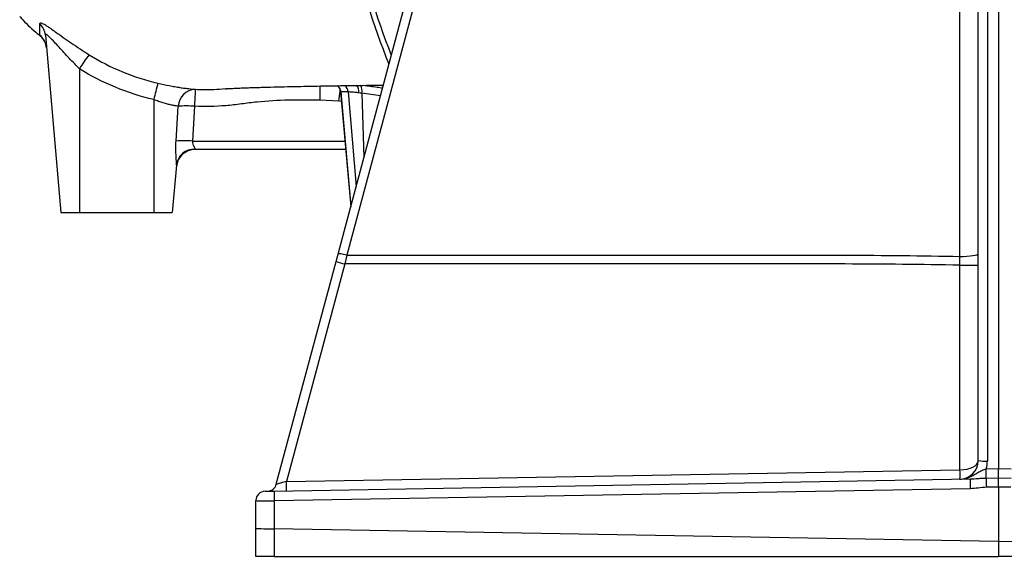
# Model space of a CAD drawing. Header units: millimetres. Extents: x 1339 to 2677, y 253 to 3684.
# Tile 1 of 14: x 1386 to 1917, y 253 to 542. Entities that reach past the tile are written whole.
import ezdxf

# ---------------------------------------------------------------- set-up
doc = ezdxf.new("R2010")
doc.units = ezdxf.units.MM

msp = doc.modelspace()

# ---------------------------------------------------------------- linework, layer by layer
at = {"color": 7, "linetype": 'Continuous', "lineweight": 25}
for p, q in [((1913.57, 1006.32), (1913.57, 300.02)), ((1902.57, 304.36), (1902.57, 897.29)), ((1907.48, 897), (1907.48, 304.07)), ((1400.2, 533.66), (1408.57, 438.01)), ((1418.57, 515.53), (1418.57, 438.01)), ((1458.57, 498.91), (1458.57, 438.01)), ((1558.25, 498.06), (1548.02, 498.64)), ((1559.22, 503.05), (1564.64, 441.18)), ((1470.55, 476.57), (1471.74, 495.36)), ((1480.47, 495.36), (1479.48, 476.57)), ((1561.94, 472.01), (1480.71, 472.01)), ((1470.81, 463.59), (1468.57, 438.01)), ((1408.57, 438.01), (1418.57, 438.01)), ((1418.57, 438.01), (1458.57, 438.01)), ((1458.57, 438.01), (1468.57, 438.01)), ((1556.72, 411.65), (1557.8, 415.66)), ((1562.54, 415.11), (1561.46, 410.36)), ((1892.74, 409.64), (1892.71, 414.39)), ((1524.54, 291.56), (1556.72, 411.65)), ((1561.46, 410.36), (1530.03, 293.03)), ((1892.74, 409.64), (1902.57, 409.64)), ((1892.74, 299.36), (1892.74, 409.64)), ((1530.03, 293.03), (1892.74, 299.36)), ((1906.89, 299.9), (1913.57, 300.02)), ((1913.57, 300.02), (1920.25, 299.9)), ((1913.57, 295.06), (1913.57, 300.02)), ((1523.39, 287.92), (1898.29, 294.46)), ((1906.92, 294.94), (1913.57, 295.06)), ((1913.57, 290.09), (1913.57, 295.06)), ((1913.57, 295.06), (1920.22, 294.94)), ((1898.29, 289.17), (1523.39, 282.63)), ((1913.57, 290.09), (1906.94, 289.98)), ((1913.57, 290.09), (1913.57, 260.76)), ((1920.19, 289.98), (1913.57, 290.09)), ((1513.57, 267.86), (1513.57, 282.83)), ((1523.39, 282.63), (1523.39, 267.57)), ((1513.57, 252.74), (1513.57, 267.86)), ((1913.57, 260.76), (1523.4, 267.57)), ((1523.4, 267.57), (1523.4, 252.74)), ((1913.57, 260.76), (2303.73, 267.57)), ((1913.57, 260.76), (1913.57, 252.74)), ((1523.4, 252.74), (1513.57, 252.74)), ((1523.4, 252.74), (1913.57, 252.74)), ((2303.73, 252.74), (1913.57, 252.74))]:
    msp.add_line(p, q, dxfattribs=at)
at = {"color": 1, "linetype": 'Continuous', "lineweight": 25}
for p, q in [((1559.31, 503.07), (1564.67, 441.32)), ((1563.21, 503.07), (1567.58, 452.18)), ((1570.66, 502.35), (1571.75, 467.72)), ((1580.65, 500.95), (1570.66, 502.35)), ((1559.68, 497.88), (1558.25, 498.06)), ((1479.48, 476.57), (1561.54, 476.57))]:
    msp.add_line(p, q, dxfattribs=at)
at = {"color": 7, "linetype": 'Continuous', "lineweight": 25, "flags": 128}
for points in [[(1557.8, 415.66), (1560.36, 425.22), (1570.61, 463.48), (1611.62, 616.53), (1667.08, 823.51)], [(1671.82, 822.96), (1669.26, 813.39), (1659.01, 775.13), (1618, 622.09), (1562.54, 415.11)], [(1892.71, 414.39), (1892.71, 434.17), (1892.71, 513.28), (1892.72, 620.18)], [(1480.93, 504.47), (1480.91, 504.27), (1480.88, 503.74), (1480.84, 502.9), (1480.78, 501.78), (1480.71, 500.42), (1480.64, 498.86), (1480.56, 497.15), (1480.47, 495.36)], [(1480.77, 472.24), (1480.73, 472.11), (1480.71, 472.03), (1480.71, 472.01)], [(1562.54, 415.11), (1561.63, 415.33), (1560.76, 415.52), (1559.95, 415.67), (1559.24, 415.77), (1558.65, 415.82), (1558.21, 415.82), (1557.92, 415.76), (1557.8, 415.66)], [(1892.71, 414.39), (1894.64, 414.42), (1896.49, 414.51), (1898.2, 414.64), (1899.69, 414.83), (1900.91, 415.05), (1901.82, 415.31), (1902.38, 415.58), (1902.57, 415.87)], [(1518.48, 287.83), (1518.58, 287.83), (1518.85, 287.84), (1519.31, 287.84), (1519.92, 287.86), (1520.66, 287.87), (1521.51, 287.88), (1522.43, 287.9), (1523.39, 287.92)]]:
    msp.add_lwpolyline(points, dxfattribs=at)
at = {"color": 1, "linetype": 'Continuous', "lineweight": 25, "flags": 128}
for points in [[(1548.02, 506.42), (1548.02, 506.26), (1548.02, 505.14), (1548.02, 503.77), (1548.02, 502.19), (1548.02, 500.46), (1548.02, 498.64)], [(1558.25, 498.06), (1558.41, 499.47), (1558.57, 500.84), (1558.72, 502.13), (1558.87, 503.32), (1558.98, 504.2)]]:
    msp.add_lwpolyline(points, dxfattribs=at)
at = {"color": 7, "linetype": 'Continuous', "lineweight": 25}
for centre, radius, start, end in [((1913.57, 653.01), 355, 180, 202.3462), ((1390.49, 532.8), 9.75, 5.0622, 46.4692), ((1390.85, 525.92), 9.99, 5.0013, 49.7217), ((1473.69, 483.1), 63.95, 141.283, 149.5312), ((1584.32, 471.55), 128.69, 163.6563, 167.7243), ((1481.23, 494.98), 9.5, 91.8248, 177.7048), ((1476.11, 429.62), 65.88, 86.1983, 93.8017), ((1475.02, 413.95), 62.78, 85.9235, 94.0765), ((1480.71, 462.01), 10, 90, 175), ((1480.47, 462.53), 9.72, 88.2329, 173.7066), ((1630.28, 671.88), 270.43, 254.216, 255.2575), ((1892.57, 304.36), 10, 271, 0), ((1906.27, 325.29), 21.25, 259.9652, 273.2634), ((1892.48, 304.07), 15, 343.855, 0), ((1821.1, 296.86), 71.68, 358.0017, 1.9983), ((1770.32, 296.67), 136.6, 359.2741, 1.3549), ((1458.38, 290.53), 71.69, 358.002, 1.998), ((1971.17, 291.81), 72.93, 177.9215, 182.0785), ((2043.51, 293.21), 136.61, 179.2741, 181.3549), ((1518.57, 282.83), 5, 91, 180), ((1519.71, 292.85), 5, 271, 345), ((1596.28, 285.27), 72.94, 177.9218, 182.0782)]:
    msp.add_arc(centre, radius, start, end, dxfattribs=at)
at = {"color": 1, "linetype": 'Continuous', "lineweight": 25}
for centre, radius, start, end in [((1913.57, 653.01), 352.05, 180, 201.6775), ((1554.32, 502.64), 5.01, 4.9064, 49.4664), ((1558.21, 502.65), 5.02, 4.7672, 49.9225), ((1563.16, 503.2), 5.81, 354.0462, 36.5031), ((1564.88, 503.51), 5.9, 348.6373, 31.9866)]:
    msp.add_arc(centre, radius, start, end, dxfattribs=at)
at = {"color": 7, "linetype": 'Continuous', "lineweight": 25}
for centre, major_axis, ratio, start_param, end_param in [((1892.57, 304.36), (10, 0), 0.5, 4.729842, 6.283185), ((1530.12, 293.03), (5.57, 1.48), 0.0034, 1.585705, 3.139643), ((1523.57, 282.92), (10, 0.09), 0.029066, 3.141339, 4.694682), ((1523.57, 267.86), (10, 0), 0.029093, 3.141593, 4.694936), ((1523.57, 95.83), (-0.18, 171.74), 0.058218, 6.28211, 6.283096)]:
    msp.add_ellipse(centre, major_axis=major_axis, ratio=ratio, start_param=start_param, end_param=end_param, dxfattribs=at)
for points, knots in [([(1386.37, 543.73), (1386.61, 543.46), (1389.29, 540.42), (1393.2, 536.7), (1397.12, 533.57), (1398.15, 532.74)], [0, 0, 0, 0, 0.067871, 0.754637, 1, 1, 1, 1]), ([(1397.2, 539.87), (1397.2, 540.19), (1397.39, 540.33), (1397.89, 540.25), (1398.01, 540.22), (1398.26, 540.14), (1398.4, 540.09), (1398.84, 539.89), (1399.19, 539.72), (1399.77, 539.4), (1399.97, 539.28), (1400.4, 539.02), (1400.62, 538.88), (1401.31, 538.44), (1401.81, 538.12), (1402.86, 537.41), (1403.41, 537.02), (1404.29, 536.41), (1404.59, 536.2), (1405.2, 535.77), (1405.51, 535.55), (1407.08, 534.43), (1408.41, 533.48), (1410.17, 532.24), (1410.52, 531.99), (1411.24, 531.48), (1411.61, 531.22), (1412.72, 530.44), (1413.46, 529.92), (1415.74, 528.36), (1417.3, 527.3), (1419.7, 525.72), (1420.51, 525.19), (1422.15, 524.14), (1422.97, 523.62), (1423.79, 523.1)], [0, 0, 0, 0, 0.125, 0.125, 0.15625, 0.15625, 0.1875, 0.1875, 0.25, 0.25, 0.28125, 0.28125, 0.3125, 0.3125, 0.375, 0.375, 0.4375, 0.4375, 0.46875, 0.46875, 0.5, 0.5, 0.625, 0.625, 0.65625, 0.65625, 0.6875, 0.6875, 0.75, 0.75, 0.875, 0.875, 0.9375, 0.9375, 1, 1, 1, 1]), ([(1397.31, 533.54), (1397.3, 533.89), (1397.3, 534.41), (1397.28, 535.98), (1397.25, 537.54), (1397.22, 539.05), (1397.2, 539.87)], [0, 0, 0, 0, 0.384211, 0.576792, 0.769369, 1, 1, 1, 1]), ([(1398.13, 532.72), (1398.13, 532.72), (1398.11, 532.74), (1398.18, 532.68), (1398.36, 532.49), (1398.68, 532.12), (1399.1, 531.55), (1399.46, 531.05), (1399.62, 530.7), (1399.65, 530.65)], [0, 0, 0, 0, 0.010941, 0.233572, 0.414607, 0.583803, 0.75485, 0.962981, 1, 1, 1, 1]), ([(1418.57, 515.53), (1417.71, 516.4), (1415.85, 518.28), (1413.04, 521.24), (1410.22, 524.3), (1407.55, 527.24), (1405.33, 529.68), (1403.51, 531.62), (1402.02, 533.1), (1401.09, 533.85), (1400.44, 534.17), (1400.19, 534.09), (1400.2, 533.74), (1400.2, 533.66)], [0, 0, 0, 0, 0.104427, 0.227077, 0.35155, 0.468805, 0.588528, 0.670602, 0.755059, 0.852297, 0.878478, 0.971153, 1, 1, 1, 1]), ([(1423.79, 523.1), (1429.5, 519.54), (1435.46, 516.48), (1447.89, 511.33), (1454.27, 509.28), (1460.83, 507.76)], [0, 0, 0, 0, 0.5, 0.5, 1, 1, 1, 1]), ([(1458.57, 498.91), (1451.44, 500.57), (1444.54, 502.8), (1431.21, 508.34), (1424.77, 511.65), (1418.57, 515.53)], [0, 0, 0, 0, 0.5, 0.5, 1, 1, 1, 1]), ([(1460.83, 507.76), (1462.91, 507.27), (1464.96, 506.84), (1467.45, 506.36), (1467.95, 506.26), (1468.94, 506.08), (1469.43, 505.99), (1470.85, 505.75), (1471.77, 505.6), (1473.53, 505.33), (1474.37, 505.21), (1475.57, 505.05), (1475.97, 505), (1476.72, 504.91), (1477.08, 504.87), (1478.81, 504.67), (1479.98, 504.56), (1480.93, 504.47)], [0, 0, 0, 0, 0.25, 0.25, 0.3125, 0.3125, 0.375, 0.375, 0.5, 0.5, 0.625, 0.625, 0.6875, 0.6875, 0.75, 0.75, 1, 1, 1, 1]), ([(1480.93, 504.47), (1484.27, 504.37), (1489.66, 504.21), (1495.03, 504.69), (1497.08, 504.88)], [0, 0, 0, 0, 0.61886, 1, 1, 1, 1]), ([(1497.08, 504.78), (1497.07, 504.78), (1497.07, 504.78), (1497.22, 504.79), (1497.53, 504.81), (1497.94, 504.83), (1498.34, 504.85), (1498.76, 504.88), (1499.21, 504.9), (1499.83, 504.94), (1500.67, 504.98), (1501.8, 505.03), (1503.22, 505.1), (1505.06, 505.18), (1507.44, 505.27), (1510.21, 505.37), (1513.23, 505.47), (1517.45, 505.6), (1523.11, 505.75), (1530.24, 505.93), (1537.5, 506.08), (1544.67, 506.22), (1551.83, 506.34), (1558.94, 506.45), (1565.89, 506.55), (1572.77, 506.64), (1578.16, 506.71), (1581.36, 506.75), (1582.21, 506.76)], [0, 0, 0, 0, 0.015293, 0.035917, 0.052723, 0.067206, 0.081345, 0.095146, 0.108608, 0.121731, 0.14812, 0.173019, 0.199327, 0.233719, 0.272809, 0.315058, 0.357204, 0.399138, 0.480889, 0.561827, 0.633018, 0.7006, 0.764071, 0.823401, 0.879524, 0.931397, 0.981843, 1, 1, 1, 1]), ([(1557.47, 506.43), (1557.72, 506.2), (1558.23, 505.72), (1558.79, 504.78), (1559.14, 503.87), (1559.18, 503.26), (1559.19, 503.04)], [0, 0, 0, 0, 0.262408, 0.537147, 0.832724, 1, 1, 1, 1]), ([(1471.74, 495.36), (1471.65, 495.37), (1471.14, 495.44), (1470.03, 495.62), (1468.19, 495.97), (1466.04, 496.47), (1463.66, 497.14), (1461.14, 497.95), (1459.43, 498.59), (1458.57, 498.91)], [0, 0, 0, 0, 0.033102, 0.189145, 0.34519, 0.507198, 0.669247, 0.834588, 1, 1, 1, 1]), ([(1548.02, 498.64), (1545.2, 498.64), (1540.97, 498.64), (1536.73, 498.64), (1534.62, 498.64), (1533.91, 498.64), (1532.5, 498.63), (1531.8, 498.62), (1525.46, 498.5), (1519.83, 498.17), (1511.41, 497.32), (1508.61, 496.98), (1504.4, 496.38), (1503, 496.2), (1500.2, 495.89), (1498.79, 495.76), (1491.77, 495.2), (1486.13, 495.1), (1480.47, 495.36)], [0, 0, 0, 0, 0.125, 0.1875, 0.1875, 0.21875, 0.21875, 0.25, 0.25, 0.5, 0.5, 0.625, 0.625, 0.6875, 0.6875, 0.75, 0.75, 1, 1, 1, 1]), ([(1563.21, 503.07), (1562.87, 503.07), (1561.31, 503.07), (1560.19, 503.07), (1559.31, 503.07)], [0, 0, 0, 0, 0.220151, 1, 1, 1, 1]), ([(1568.94, 502.6), (1568.22, 502.69), (1566.95, 502.85), (1565.46, 502.96), (1564.05, 503.05), (1563.54, 503.06), (1563.21, 503.07)], [0, 0, 0, 0, 0.256217, 0.450038, 0.649654, 1, 1, 1, 1]), ([(1470.81, 463.59), (1470.82, 464.17), (1470.83, 464.82), (1470.71, 466.7), (1470.52, 469.4), (1470.38, 473.12), (1470.51, 475.63), (1470.55, 476.57)], [0, 0, 0, 0, 0.191493, 0.220328, 0.485448, 0.807994, 1, 1, 1, 1]), ([(1479.48, 476.57), (1479.45, 476.25), (1479.39, 475.41), (1479.7, 474.6), (1480.12, 473.72), (1480.52, 473.06), (1480.79, 472.49), (1480.77, 472.3), (1480.77, 472.24)], [0, 0, 0, 0, 0.157253, 0.419201, 0.447746, 0.729708, 0.911893, 1, 1, 1, 1]), ([(1562.54, 415.11), (1582.24, 415.11), (1648.76, 415.11), (1738.23, 415.08), (1818.29, 415.15), (1861.83, 414.94), (1882.42, 414.57), (1892.71, 414.39)], [0, 0, 0, 0, 0.178994, 0.604422, 0.812933, 0.906467, 1, 1, 1, 1]), ([(1892.74, 409.64), (1882.44, 409.83), (1861.84, 410.2), (1810.87, 410.43), (1739.83, 410.33), (1650.01, 410.36), (1590.56, 410.36), (1561.46, 410.36)], [0, 0, 0, 0, 0.093302, 0.186605, 0.461582, 0.73656, 1, 1, 1, 1]), ([(1892.74, 294.36), (1892.75, 294.36), (1893.79, 294.38), (1895.64, 294.64), (1898.14, 295.53), (1900.29, 296.66), (1902.33, 297.92), (1904.44, 299.11), (1906.09, 299.64), (1906.89, 299.9)], [0, 0, 0, 0, 0.001262, 0.201811, 0.361272, 0.521065, 0.683791, 0.84592, 1, 1, 1, 1]), ([(1898.29, 294.46), (1899.69, 294.54), (1901.78, 294.66), (1904.68, 294.88), (1906.17, 294.92), (1906.92, 294.94)], [0, 0, 0, 0, 0.495701, 0.748047, 1, 1, 1, 1]), ([(1906.94, 289.98), (1905.5, 289.84), (1902.62, 289.55), (1899.74, 289.3), (1898.29, 289.17)], [0, 0, 0, 0, 0.5001302, 1, 1, 1, 1])]:
    msp.add_open_spline(points, degree=3, knots=knots, dxfattribs=at)
at = {"color": 1, "linetype": 'Continuous', "lineweight": 25}
for points, knots in [([(1398.09, 532.75), (1398, 532.83), (1397.43, 533.33), (1397.36, 533.44), (1397.31, 533.54)], [0, 0, 0, 0, 0.168559, 1, 1, 1, 1]), ([(1571.45, 506.63), (1573.91, 506.34), (1577.37, 505.94), (1580.8, 505.38), (1581.79, 505.22)], [0, 0, 0, 0, 0.71186, 1, 1, 1, 1]), ([(1559.31, 503.07), (1559.26, 503.07), (1559.19, 503.07), (1559.27, 503.06), (1559.3, 503.05)], [0, 0, 0, 0, 0.653653, 1, 1, 1, 1])]:
    msp.add_open_spline(points, degree=3, knots=knots, dxfattribs=at)
at = {"color": 7, "linetype": 'Continuous', "lineweight": 25}
msp.add_open_spline([(1570.66, 502.35), (1570.07, 502.44), (1569.5, 502.53), (1568.94, 502.6)], degree=3, dxfattribs=at)

doc.saveas('drawing.dxf')
